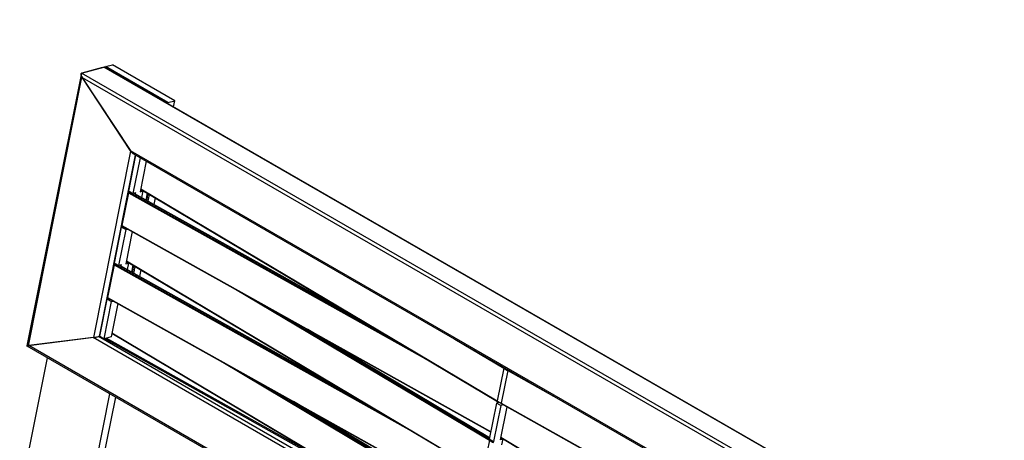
# Model space of a CAD drawing. Header units: millimetres. Extents: x 30 to 8370, y 120 to 5910.
# Tile 5 of 18: x 1319 to 2359, y 2939 to 3384. Entities that reach past the tile are written whole.
import ezdxf

# ---------------------------------------------------------------- set-up
doc = ezdxf.new("R2010")
doc.units = ezdxf.units.MM
doc.header["$LTSCALE"] = 20
doc.layers.add('FORMAT', color=7, linetype='Continuous')
doc.styles.add('SLDTEXTSTYLE0', font='TXT', dxfattribs={"width": 0.605})

msp = doc.modelspace()

# ---------------------------------------------------------------- linework, layer by layer
at = {"color": 7, "linetype": 'Continuous', "lineweight": 25}
for p, q in [((1383.9001141, 3327.1739731), (1407.6235221, 3333.7424545)), ((1384.8125528, 3327.426607), (1406.7110833, 3333.4898206)), ((3104.6797969, 2354.0527204), (1407.6235221, 3333.7424545)), ((3105.0842174, 2354.2429477), (1408.9360727, 3333.4084295)), ((1409.1785799, 3333.2684331), (1409.3528048, 3334.1424922)), ((1409.3528048, 3334.1424922), (1416.6523877, 3336.1639281)), ((1475.3494378, 3296.043447), (1409.3528048, 3334.1424922)), ((1482.6490206, 3298.0648829), (1416.6523877, 3336.1639281)), ((1383.4793302, 3325.3777596), (1326.3669627, 3038.8937655)), ((1327.867112, 3038.9321986), (1384.4967441, 3322.9947212)), ((3080.9563889, 2347.4842389), (1383.9001141, 3327.1739731)), ((1384.4967441, 3322.9947212), (1436.1555732, 3244.6163948)), ((3075.3569403, 2346.5025609), (1384.9003288, 3322.3823905)), ((1435.7519886, 3245.2287255), (1384.9003288, 3322.3823905)), ((1475.1752129, 3295.1693878), (1475.3494378, 3296.043447)), ((1475.3494378, 3296.043447), (1482.6490206, 3298.0648829)), ((1481.3601642, 3291.5988914), (1482.6490206, 3298.0648829)), ((1396.8878403, 3047.6436995), (1436.1555732, 3244.6163948)), ((1402.8605032, 3048.8099528), (1441.0993114, 3240.6214109)), ((1433.9374159, 3202.5341487), (1441.4858622, 3240.3982599)), ((3007.4146609, 2337.9271772), (1435.7519886, 3245.2287255)), ((1438.6514611, 3199.8127883), (1446.1999074, 3237.6768995)), ((1439.0894078, 3241.7817036), (3005.0605469, 2337.7658074)), ((1452.3847197, 3234.1064833), (1445.9509713, 3201.8338596)), ((1446.5752708, 3204.9654375), (1823.3818979, 2980.4776958)), ((1433.5813613, 3200.7481269), (1426.6976396, 3166.2183711)), ((1433.5813613, 3200.7481269), (1753.7328423, 3021.5984681)), ((1433.9374159, 3202.5341487), (1438.6514611, 3199.8127883)), ((1435.2544429, 3201.7738452), (1434.1562656, 3201.4697844)), ((1434.1562656, 3201.4697844), (1724.8995516, 3038.7762985)), ((1441.3887774, 3200.5706901), (1438.6514611, 3199.8127883)), ((1439.4500849, 3200.0339094), (1682.7166879, 3063.9073209)), ((1680.0248781, 3065.5110038), (1439.5665356, 3200.066152)), ((1441.1154095, 3199.1994366), (1441.3887774, 3200.5706901)), ((1445.9509713, 3201.8338596), (1448.6882876, 3202.5917613)), ((1446.3689829, 3203.9306673), (1448.6882876, 3202.5917613)), ((1446.5086959, 3204.6314879), (1823.4695098, 2980.0518873)), ((1448.6882876, 3202.5917613), (1447.3198664, 3195.7275603)), ((1452.285312, 3192.9490072), (1453.7537928, 3200.3151216)), ((1453.1172744, 3192.4834596), (1454.5803906, 3199.8226646)), ((1454.547458, 3191.6831606), (1456.0011716, 3198.9762147)), ((1460.7520519, 3188.2112076), (1462.1657628, 3195.3035745)), ((1418.7457541, 3126.3305498), (1426.341585, 3164.4323493)), ((1426.341585, 3164.4323493), (1428.2636353, 3164.964522)), ((1426.341585, 3164.4323493), (1431.0556302, 3161.7109889)), ((1426.6976396, 3166.2183711), (1816.3687406, 2948.1670769)), ((1426.7878282, 3165.7903509), (1816.301027, 2947.8274153)), ((1423.4597993, 3123.6091895), (1431.0556302, 3161.7109889)), ((1437.563401, 3159.7605797), (1430.7593095, 3125.6302607)), ((1431.0556302, 3161.7109889), (1433.077489, 3162.2707964)), ((1418.3896995, 3124.544528), (1411.5059778, 3090.0147722)), ((1418.3896995, 3124.544528), (1738.5411805, 2945.3948692)), ((1418.7457541, 3126.3305498), (1423.4597993, 3123.6091895)), ((1420.0627811, 3125.5702463), (1418.9646038, 3125.2661856)), ((1418.9646038, 3125.2661856), (1709.7078898, 2962.5726996)), ((1426.1971156, 3124.3670912), (1423.4597993, 3123.6091895)), ((1424.2584232, 3123.8303106), (1667.5250262, 2987.703722)), ((1664.8332163, 2989.3074049), (1424.3748738, 3123.8625531)), ((1425.9237477, 3122.9958377), (1426.1971156, 3124.3670912)), ((1430.7593095, 3125.6302607), (1433.4966258, 3126.3881624)), ((1431.1773212, 3127.7270685), (1433.4966258, 3126.3881624)), ((1431.3170341, 3128.427889), (1808.277848, 2903.8482884)), ((1431.383609, 3128.7618386), (1808.1902361, 2904.2740969)), ((1433.4966258, 3126.3881624), (1432.1282046, 3119.5239614)), ((1437.0936502, 3116.7454083), (1438.562131, 3124.1115227)), ((1437.9256126, 3116.2798607), (1439.3887288, 3123.6190657)), ((1439.3576967, 3115.4784982), (1440.811398, 3122.7714909)), ((1445.5622906, 3112.0065453), (1446.9759892, 3119.0988507)), ((1546.7324565, 3098.6720007), (1815.0739578, 2938.8038527)), ((1403.3167226, 3048.9362697), (1411.1499232, 3088.2287504)), ((1408.0307678, 3046.2149093), (1415.8639684, 3085.50739)), ((1411.1499232, 3088.2287504), (1413.0719735, 3088.7609232)), ((1411.1499232, 3088.2287504), (1415.8639684, 3085.50739)), ((1411.5059778, 3090.0147722), (1801.1770788, 2871.963478)), ((1411.5961664, 3089.5867521), (1801.1093652, 2871.6238164)), ((1422.3717392, 3083.5569808), (1415.330278, 3048.2359806)), ((1415.8639684, 3085.50739), (1417.8858272, 3086.0671975)), ((1576.1406514, 3082.2158279), (1815.6488621, 2939.5255102)), ((1403.3167226, 3048.9362697), (1401.9480645, 3048.5573189)), ((1403.3167226, 3048.9362697), (1402.8605032, 3048.8099528)), ((1403.3167226, 3048.9362697), (1408.0307678, 3046.2149093)), ((1416.1253723, 3052.2242901), (1793.0861862, 2827.6446895)), ((1416.1919472, 3052.5582397), (1792.9985743, 2828.070498)), ((1620.1483926, 3057.5900733), (1815.036221, 2941.4829634)), ((1815.0550523, 2941.577424), (1623.0688512, 3055.9558495)), ((1326.0522224, 3038.8388874), (3022.2003672, 2059.6734056)), ((1396.8878403, 3047.6436995), (1327.867112, 3038.9321986)), ((1396.3486158, 3047.5756409), (1328.4063365, 3039.0002572)), ((3018.862948, 2063.1204275), (1328.4063365, 3039.0002572)), ((2968.0112882, 2140.2740926), (1396.3486158, 3047.5756409)), ((2966.9548468, 2145.0981341), (1401.9480645, 3048.5573189)), ((1415.330278, 3048.2359806), (1408.0307678, 3046.2149093)), ((1408.5867957, 3046.368861), (1694.516228, 2886.3691007)), ((1410.4116732, 3046.8741288), (1652.3333644, 2911.5001232)), ((1778.683677, 3045.7381048), (1830.2656196, 3015.0074515)), ((1318.6815119, 2879.2587636), (1347.968478, 3026.1869024)), ((1531.5407947, 3022.4684018), (1799.882296, 2862.6002538)), ((1830.2656196, 3015.0074515), (1823.3818979, 2980.4776958)), ((1834.4418359, 3012.5974914), (1827.5581141, 2978.0677357)), ((1834.4418359, 3012.5974914), (1888.4803002, 2982.3538634)), ((1560.9489896, 3006.012229), (1800.4572003, 2863.3219113)), ((1384.6781448, 2841.1597184), (1413.9651109, 2988.0878572)), ((1390.8630962, 2837.5892219), (1420.1500622, 2984.5173608)), ((1604.9567308, 2981.3864744), (1799.8445592, 2865.2793645)), ((1799.8633905, 2865.3738251), (1607.8771894, 2979.7522507)), ((1822.374741, 2978.294054), (1814.7789101, 2940.1922546)), ((1825.1120573, 2979.0519557), (1822.374741, 2978.294054)), ((1827.0887862, 2975.5726936), (1822.374741, 2978.294054)), ((1823.5080155, 2980.0248322), (1827.679471, 2977.6176855)), ((1829.8261026, 2976.3305953), (1825.1120573, 2979.0519557)), ((1829.8261026, 2976.3305953), (1827.0887862, 2975.5726936)), ((1827.5581141, 2978.0677357), (2215.8294477, 2760.7644885)), ((1827.6397469, 2977.6445053), (2215.7617369, 2760.4248411)), ((1829.8422931, 2976.4118095), (1829.8261026, 2976.3305953)), ((1827.0887862, 2975.5726936), (1819.4929554, 2937.4708942)), ((1826.7924655, 2939.4919654), (1833.7200155, 2974.2415703)), ((1815.0739578, 2938.8038527), (1808.1902361, 2904.2740969)), ((1819.4929554, 2937.4708942), (1814.7789101, 2940.1922546)), ((1815.8414849, 2939.5788432), (1815.6488621, 2939.5255102)), ((1829.5297818, 2940.2498671), (1826.7924655, 2939.4919654)), ((1829.5297818, 2940.2498671), (1827.2104772, 2941.5887732)), ((1827.2211594, 2941.6423569), (1827.2888874, 2941.6032728)), ((1827.2237989, 2941.6555967), (1827.2481857, 2941.6316679)), ((1827.2483177, 2941.6315547), (2207.2563035, 2715.2740809)), ((1827.2886953, 2941.9811267), (2207.1606289, 2715.7046944)), ((1828.2848124, 2934.0049185), (1829.5297818, 2940.2498671))]:
    msp.add_line(p, q, dxfattribs=at)
at = {"color": 7, "linetype": 'Continuous', "lineweight": 25, "flags": 128}
for points in [[(1823.4693846, 2980.0519964), (1823.4859725, 2980.0388272), (1823.5081176, 2980.0247755)], [(1827.6396139, 2977.6446202), (1827.6528572, 2977.6340892), (1827.6796036, 2977.6176176)], [(1827.2481857, 2941.6316679), (1827.2656633, 2941.6179706), (1827.2882979, 2941.6036023)]]:
    msp.add_lwpolyline(points, dxfattribs=at)
at = {"color": 7, "linetype": 'Continuous', "lineweight": 25}
for centre, radius, start, end in [((1434.5296129, 3200.5825337), 0.9626018, 112.8209315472, 170.0943227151), ((1427.108059, 3166.0813191), 0.4326977, 161.5342008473, 222.2390636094), ((1419.3379511, 3124.3789348), 0.9626018, 112.8209315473, 170.0943227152), ((1411.9163972, 3089.8777202), 0.4326977, 161.5342008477, 222.2390636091), ((1831.2833485, 3014.8040678), 1.0378521, 121.6615679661, 168.6988393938), ((1921.4517869, 3168.2003624), 178.2778311, 239.2373050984, 240.7869699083), ((1835.5079999, 3012.3871259), 1.0867196, 124.1587161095, 168.8383044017), ((1823.7944226, 2980.3406355), 0.4346978, 161.6210577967, 221.6056016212), ((1914.5680652, 3133.6706067), 178.2778311, 239.2373050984, 240.7869699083), ((1827.9683581, 2977.9273493), 0.4335994, 161.1089378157, 220.6964313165), ((1816.0222094, 2938.6382594), 0.9626018, 112.8209315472, 170.0943227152), ((1906.2601251, 3091.9967635), 178.2778311, 239.2373050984, 240.7869699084), ((1906.378584, 3091.9280521), 177.3652085, 239.2334155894, 240.7832819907)]:
    msp.add_arc(centre, radius, start, end, dxfattribs=at)
for centre, major_axis, ratio, start_param, end_param in [((1410.4486143, 3329.4561398), (-3.0355234, 4.1863199), 0.3459064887, 5.6239644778, 6.1547740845), ((1387.2340605, 3323.7526229), (-3.1200366, 3.2880554), 0.5788064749, 5.9843688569, 7.5551651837), ((1386.7252063, 3322.8876583), (-3.0355234, 4.1863199), 0.3459064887, 6.1547740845, 7.7255704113), ((1437.5768662, 3245.7339933), (-3.0355234, 4.1863199), 0.3459064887, 1.4423851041, 2.4823718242), ((1438.8928895, 3245.3742965), (-3.1200366, 3.2880554), 0.5788064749, 1.2719798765, 1.6874728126), ((1399.6251566, 3048.4016012), (4.2375738, 0.8054915), 0.0717133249, 3.9965526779, 5.5673490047), ((1330.231214, 3039.505525), (4.1923926, 0.6510288), 0.0576544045, 2.6823065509, 4.2531028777), ((1330.6044283, 3039.6901003), (4.2375738, 0.8054915), 0.0717133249, 3.1125728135, 3.9965526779), ((1398.1734934, 3048.0809087), (4.1923926, 0.6510288), 0.0576544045, 4.2531028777, 5.8238992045)]:
    msp.add_ellipse(centre, major_axis=major_axis, ratio=ratio, start_param=start_param, end_param=end_param, dxfattribs=at)

# ---------------------------------------------------------------- texts
at = {"layer": 'FORMAT', "insert": (2208.3603553, 2214.2491423), "char_height": 449.79166667, "attachment_point": 1, "rotation": 30, "style": 'SLDTEXTSTYLE0'}
msp.add_mtext('COMMERCIAL', dxfattribs=at)

doc.saveas('drawing.dxf')
